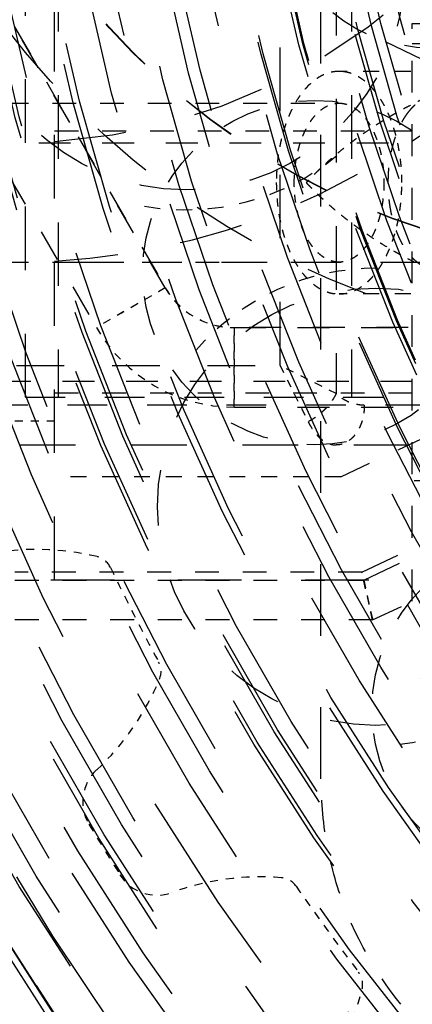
# Model space of a CAD drawing. Header units: millimetres. Extents: x 14186 to 17588, y 1400 to 3805.
# Tile 141 of 256: x 16373 to 16378, y 2702 to 2714. Entities that reach past the tile are written whole.
import ezdxf

# ---------------------------------------------------------------- set-up
doc = ezdxf.new("R2010")
doc.units = ezdxf.units.MM
doc.linetypes.add('HIDDEN', pattern=[0.2, 0.1, -0.1])
for name, color, linetype in [('1_17', 7, 'Continuous'), ('1_32', 7, 'Continuous'), ('1_35', 7, 'Continuous'), ('1_38', 7, 'Continuous'), ('1_40', 7, 'Continuous'), ('1_51', 7, 'Continuous'), ('1_6', 7, 'Continuous'), ('1_80', 7, 'Continuous'), ('1_80_153', 7, 'Continuous'), ('1_80_4', 7, 'Continuous'), ('1_80_5', 7, 'Continuous'), ('1_80_68', 7, 'Continuous'), ('DEFAULT_2', 8, 'HIDDEN'), ('SHELL_52', 7, 'Continuous')]:
    doc.layers.add(name, color=color, linetype=linetype)
doc.layers.add('dim', color=82, linetype='Continuous', lineweight=9)
doc.styles.get("Standard").update_dxf_attribs({"font": 'arial.ttf'})
doc.dimstyles.new('ISO-25', dxfattribs={"dimtxt": 2.5, "dimasz": 2.5, "dimexe": 1.25, "dimexo": 0.625, "dimtad": 1, "dimtxsty": 'Standard', "dimcen": 2.5, "dimadec": 0, "dimazin": 0, "dimtfac": 1, "dimtmove": 0, "dimatfit": 3, "dimfxl": 1, "dimarcsym": 0})

# ---------------------------------------------------------------- blocks, each defined once
blk = doc.blocks.new('*D24')
at = {"layer": 'Defpoints', "color": 0, "transparency": 16777216}
for p in [(16328.859, 2985.593), (16472.816, 2454.767)]:
    blk.add_point(p, dxfattribs=at)
at = {"layer": 'dim', "color": 0, "linetype": 'Continuous', "lineweight": -2, "transparency": 16777216}
for p, q in [((16322.578, 3008.756), (16316.296, 3031.92)), ((16328.859, 2985.593), (16472.816, 2454.767)), ((16510.019, 2317.586), (16479.098, 2431.603))]:
    blk.add_line(p, q, dxfattribs=at)
at = {"layer": 'dim', "color": 0, "transparency": 16777216}
for points in [[(16326.438, 3009.803), (16318.717, 3007.709), (16328.859, 2985.593)], [(16482.958, 2432.65), (16475.237, 2430.556), (16472.816, 2454.767)]]:
    blk.add_solid(points, dxfattribs=at)
at = {"layer": 'dim', "color": 0, "transparency": 16777216, "insert": (16518.28, 2368.594), "char_height": 30, "attachment_point": 5, "rotation": 285.1733}
blk.add_mtext('360%%D', dxfattribs=at)
blk = doc.blocks.new('*D27')
at = {"layer": 'Defpoints', "color": 0, "transparency": 16777216}
for p in [(17053.851, 3119.687), (16297.825, 2320.672)]:
    blk.add_point(p, dxfattribs=at)
at = {"layer": 'dim', "color": 0, "linetype": 'Continuous', "lineweight": -2, "transparency": 16777216}
for p, q in [((17253.469, 3330.657), (17070.346, 3137.12)), ((16297.825, 2320.672), (17053.851, 3119.687)), ((16281.33, 2303.239), (16264.835, 2285.806))]:
    blk.add_line(p, q, dxfattribs=at)
at = {"layer": 'dim', "color": 0, "transparency": 16777216}
for points in [[(17067.44, 3139.87), (17073.251, 3134.371), (17053.851, 3119.687)], [(16278.424, 2305.989), (16284.235, 2300.49), (16297.825, 2320.672)]]:
    blk.add_solid(points, dxfattribs=at)
at = {"layer": 'dim', "color": 0, "transparency": 16777216, "insert": (17191.287, 3297.171), "char_height": 30, "attachment_point": 5, "rotation": 46.5835}
blk.add_mtext('∅1100', dxfattribs=at)
blk = doc.blocks.new('*D28')
at = {"layer": 'Defpoints', "color": 0, "transparency": 16777216}
for p in [(17217.995, 2998.669), (16133.681, 2441.691)]:
    blk.add_point(p, dxfattribs=at)
at = {"layer": 'dim', "color": 0, "linetype": 'Continuous', "lineweight": -2, "transparency": 16777216}
for p, q in [((17380.14, 3081.958), (17239.343, 3009.635)), ((16133.681, 2441.691), (17217.995, 2998.669)), ((16112.333, 2430.725), (16090.984, 2419.759))]:
    blk.add_line(p, q, dxfattribs=at)
at = {"layer": 'dim', "color": 0, "transparency": 16777216}
for points in [[(17237.515, 3013.193), (17241.17, 3006.077), (17217.995, 2998.669)], [(16110.505, 2434.283), (16114.16, 2427.167), (16133.681, 2441.691)]]:
    blk.add_solid(points, dxfattribs=at)
at = {"layer": 'dim', "color": 0, "transparency": 16777216, "insert": (17310.293, 3070.985), "char_height": 30, "attachment_point": 5, "rotation": 27.1882}
blk.add_mtext('∅1219', dxfattribs=at)

msp = doc.modelspace()

# ---------------------------------------------------------------- linework, layer by layer
for centre, radius in [((16675.838, 2720.18), 609.5), ((16675.838, 2720.18), 550), ((16400.838, 2720.18), 275)]:
    msp.add_circle(centre, radius)
at = {"layer": '1_17', "color": 8, "linetype": 'HIDDEN', "ltscale": 44}
msp.add_circle((16400.838, 2720.18), 55, dxfattribs=at)
at = {"layer": '1_17', "color": 8, "linetype": 'HIDDEN', "ltscale": 43}
msp.add_circle((16400.838, 2720.18), 54.5, dxfattribs=at)
at = {"layer": '1_17', "color": 8, "linetype": 'HIDDEN', "ltscale": 38}
msp.add_circle((16400.838, 2720.18), 47, dxfattribs=at)
at = {"layer": '1_17', "color": 8, "linetype": 'HIDDEN', "ltscale": 37}
for radius in [46.9, 46.8, 46.143, 46]:
    msp.add_circle((16400.838, 2720.18), radius, dxfattribs=at)
at = {"layer": '1_17', "color": 8, "linetype": 'HIDDEN', "ltscale": 36}
msp.add_circle((16400.838, 2720.18), 45, dxfattribs=at)
at = {"layer": '1_17', "color": 8, "linetype": 'HIDDEN', "ltscale": 35}
msp.add_circle((16400.838, 2720.18), 44.4, dxfattribs=at)
at = {"layer": '1_17', "color": 8, "linetype": 'HIDDEN', "ltscale": 34}
msp.add_circle((16400.838, 2720.18), 42.9, dxfattribs=at)
at = {"layer": '1_32', "color": 8, "linetype": 'HIDDEN', "ltscale": 21}
for radius in [26, 25.7]:
    msp.add_circle((16400.838, 2720.18), radius, dxfattribs=at)
at = {"layer": '1_32', "color": 8, "linetype": 'HIDDEN', "ltscale": 20}
msp.add_circle((16400.838, 2720.18), 25, dxfattribs=at)
at = {"layer": '1_32', "color": 8, "linetype": 'HIDDEN', "ltscale": 19}
for radius in [24.35, 24]:
    msp.add_circle((16400.838, 2720.18), radius, dxfattribs=at)
at = {"layer": '1_35', "color": 8, "linetype": 'HIDDEN', "ltscale": 23}
msp.add_circle((16400.838, 2720.18), 29, dxfattribs=at)
at = {"layer": '1_35', "color": 8, "linetype": 'HIDDEN', "ltscale": 21}
msp.add_circle((16400.838, 2720.18), 26.35, dxfattribs=at)
at = {"layer": '1_38', "color": 8, "linetype": 'HIDDEN', "ltscale": 22}
msp.add_circle((16400.838, 2720.18), 27.183, dxfattribs=at)
at = {"layer": '1_38', "color": 8, "linetype": 'HIDDEN', "ltscale": 20}
for radius in [25.558, 25.531, 25.066, 25.016]:
    msp.add_circle((16400.838, 2720.18), radius, dxfattribs=at)
at = {"layer": '1_40', "color": 8, "linetype": 'HIDDEN', "ltscale": 22}
msp.add_circle((16400.838, 2720.18), 27, dxfattribs=at)
at = {"layer": '1_51', "color": 8, "linetype": 'HIDDEN', "ltscale": 33}
for radius in [41.9, 41.4]:
    msp.add_circle((16400.838, 2720.18), radius, dxfattribs=at)
at = {"layer": '1_51', "color": 8, "linetype": 'HIDDEN', "ltscale": 31}
msp.add_circle((16400.838, 2720.18), 38.657, dxfattribs=at)
at = {"layer": '1_51', "color": 8, "linetype": 'HIDDEN', "ltscale": 27}
for radius in [34, 33.5]:
    msp.add_circle((16400.838, 2720.18), radius, dxfattribs=at)
at = {"layer": '1_51', "color": 8, "linetype": 'HIDDEN', "ltscale": 26}
msp.add_circle((16400.838, 2720.18), 32.5, dxfattribs=at)
at = {"layer": '1_51', "color": 8, "linetype": 'HIDDEN', "ltscale": 29}
msp.add_arc((16400.838, 2720.18), 38, 356.25, 341.25, dxfattribs=at)
at = {"layer": '1_51', "color": 8, "linetype": 'HIDDEN', "ltscale": 25}
msp.add_arc((16400.838, 2720.18), 33, 356.25, 341.25, dxfattribs=at)
at = {"layer": '1_6', "color": 8, "linetype": 'HIDDEN', "ltscale": 19}
msp.add_circle((16400.838, 2720.18), 24, dxfattribs=at)
at = {"layer": '1_80', "color": 8, "linetype": 'HIDDEN', "ltscale": 19}
msp.add_circle((16400.838, 2720.18), 24.35, dxfattribs=at)
at = {"layer": '1_80_153', "color": 8, "linetype": 'HIDDEN', "ltscale": 34}
for radius in [42.5, 42]:
    msp.add_circle((16400.838, 2720.18), radius, dxfattribs=at)
at = {"layer": '1_80_153', "color": 8, "linetype": 'HIDDEN', "ltscale": 28}
msp.add_circle((16400.838, 2720.18), 35.3, dxfattribs=at)
at = {"layer": '1_80_153', "color": 8, "linetype": 'HIDDEN', "ltscale": 27}
for radius in [34, 33.5]:
    msp.add_circle((16400.838, 2720.18), radius, dxfattribs=at)
at = {"layer": '1_80_153', "color": 8, "linetype": 'HIDDEN', "ltscale": 26}
msp.add_circle((16400.838, 2720.18), 33, dxfattribs=at)
at = {"layer": '1_80_153', "color": 8, "linetype": 'HIDDEN', "ltscale": 25}
for radius in [31.33, 30.83]:
    msp.add_circle((16400.838, 2720.18), radius, dxfattribs=at)
at = {"layer": '1_80_4', "color": 8, "linetype": 'HIDDEN', "ltscale": 5}
msp.add_circle((16378.245, 2715.87), 2, dxfattribs=at)
at = {"layer": '1_80_5', "color": 8, "linetype": 'HIDDEN', "ltscale": 19}
msp.add_circle((16400.838, 2720.18), 24.35, dxfattribs=at)
at = {"layer": '1_80_68', "color": 8, "linetype": 'HIDDEN', "ltscale": 5}
msp.add_circle((16379.646, 2705.552), 2.166, dxfattribs=at)
at = {"layer": 'DEFAULT_2', "color": 8, "linetype": 'HIDDEN', "ltscale": 9}
msp.add_line((16376.838, 2704.68), (16376.838, 2735.68), dxfattribs=at)
at = {"layer": 'DEFAULT_2', "color": 8, "linetype": 'HIDDEN', "ltscale": 8}
for p, q in [((16373.488, 2707.18), (16373.488, 2733.18)), ((16373.12, 2709.48), (16373.12, 2730.88)), ((16373.533, 2730.88), (16373.533, 2709.48)), ((16377.223, 2730.88), (16377.223, 2709.48)), ((16391.839, 2707.181), (16369.839, 2707.181))]:
    msp.add_line(p, q, dxfattribs=at)
at = {"layer": 'DEFAULT_2', "color": 8, "linetype": 'HIDDEN', "ltscale": 4}
for p, q in [((16374.879, 2710.857), (16369.783, 2719.682)), ((16369.785, 2719.684), (16374.88, 2710.858)), ((16368.918, 2719.182), (16374.013, 2710.357)), ((16377.988, 2706.914), (16377.988, 2714.18)), ((16377.988, 2714.18), (16385.488, 2714.18)), ((16370.088, 2712.68), (16377.988, 2712.68)), ((16377.087, 2708.48), (16383.688, 2711.574)), ((16375.745, 2710.357), (16385.935, 2710.357)), ((16385.937, 2710.358), (16375.746, 2710.358)), ((16377.488, 2706.68), (16385.2, 2710.295)), ((16377.988, 2709.68), (16370.088, 2709.68)), ((16375.745, 2709.357), (16385.936, 2709.357))]:
    msp.add_line(p, q, dxfattribs=at)
at = {"layer": 'DEFAULT_2', "color": 8, "linetype": 'HIDDEN', "ltscale": 2}
for p, q in [((16377.988, 2713.93), (16380.613, 2713.93)), ((16380.37, 2713.58), (16377.067, 2713.58)), ((16380.37, 2710.78), (16377.067, 2710.78)), ((16377.087, 2708.48), (16373.488, 2708.48)), ((16380.613, 2708.43), (16377.988, 2708.43))]:
    msp.add_line(p, q, dxfattribs=at)
at = {"layer": 'DEFAULT_2', "color": 8, "linetype": 'HIDDEN', "ltscale": 3}
for p, q in [((16373.488, 2712.83), (16377.988, 2712.83)), ((16377.988, 2709.53), (16373.488, 2709.53)), ((16377.354, 2707.28), (16372.988, 2707.28)), ((16372.988, 2707.18), (16377.376, 2707.18)), ((16377.488, 2706.68), (16372.988, 2706.68))]:
    msp.add_line(p, q, dxfattribs=at)
at = {"layer": 'DEFAULT_2', "color": 8, "linetype": 'HIDDEN', "ltscale": 5}
for p, q in [((16371.588, 2711.18), (16385.488, 2711.18)), ((16377.354, 2707.28), (16385.488, 2711.093)), ((16377.376, 2707.18), (16385.488, 2710.982)), ((16373.12, 2709.48), (16382.82, 2709.48))]:
    msp.add_line(p, q, dxfattribs=at)
at = {"layer": 'DEFAULT_2', "color": 8, "linetype": 'HIDDEN', "ltscale": 0.7}
for p, q in [((16374.879, 2710.857), (16374.013, 2710.357)), ((16374.88, 2710.858), (16374.014, 2710.358)), ((16375.745, 2709.357), (16375.745, 2710.357)), ((16375.746, 2710.358), (16375.746, 2709.358))]:
    msp.add_line(p, q, dxfattribs=at)
at = {"layer": 'DEFAULT_2', "color": 8, "linetype": 'HIDDEN', "ltscale": 0.001}
for p, q in [((16374.014, 2710.358), (16374.013, 2710.357)), ((16375.745, 2709.357), (16375.746, 2709.358))]:
    msp.add_line(p, q, dxfattribs=at)
at = {"layer": 'DEFAULT_2', "color": 8, "linetype": 'HIDDEN'}
msp.add_line((16373.488, 2709.18), (16371.588, 2709.18), dxfattribs=at)
at = {"layer": 'DEFAULT_2', "color": 8, "linetype": 'HIDDEN', "ltscale": 0.4}
for p, q in [((16377.488, 2706.68), (16377.354, 2707.28)), ((16377.376, 2707.18), (16377.488, 2706.68))]:
    msp.add_line(p, q, dxfattribs=at)
at = {"layer": 'DEFAULT_2', "color": 8, "linetype": 'HIDDEN', "ltscale": 45}
msp.add_circle((16400.838, 2720.18), 56, dxfattribs=at)
at = {"layer": 'DEFAULT_2', "color": 8, "linetype": 'HIDDEN', "ltscale": 44}
for radius in [55.5, 55]:
    msp.add_circle((16400.838, 2720.18), radius, dxfattribs=at)
at = {"layer": 'DEFAULT_2', "color": 8, "linetype": 'HIDDEN', "ltscale": 43}
msp.add_circle((16400.838, 2720.18), 54.5, dxfattribs=at)
at = {"layer": 'DEFAULT_2', "color": 8, "linetype": 'HIDDEN', "ltscale": 38}
for radius in [48, 47.707, 47.5, 47]:
    msp.add_circle((16400.838, 2720.18), radius, dxfattribs=at)
at = {"layer": 'DEFAULT_2', "color": 8, "linetype": 'HIDDEN', "ltscale": 37}
for radius in [46.9, 45.793]:
    msp.add_circle((16400.838, 2720.18), radius, dxfattribs=at)
at = {"layer": 'DEFAULT_2', "color": 8, "linetype": 'HIDDEN', "ltscale": 36}
for radius in [45.5, 45, 44.5]:
    msp.add_circle((16400.838, 2720.18), radius, dxfattribs=at)
at = {"layer": 'DEFAULT_2', "color": 8, "linetype": 'HIDDEN', "ltscale": 35}
for radius in [44, 43.8]:
    msp.add_circle((16400.838, 2720.18), radius, dxfattribs=at)
at = {"layer": 'DEFAULT_2', "color": 8, "linetype": 'HIDDEN', "ltscale": 34}
msp.add_circle((16400.838, 2720.18), 42.5, dxfattribs=at)
at = {"layer": 'DEFAULT_2', "color": 8, "linetype": 'HIDDEN', "ltscale": 33}
msp.add_circle((16400.838, 2720.18), 41.9, dxfattribs=at)
at = {"layer": 'DEFAULT_2', "color": 8, "linetype": 'HIDDEN', "ltscale": 29}
for radius in [36.931, 36.436, 35.75]:
    msp.add_circle((16400.838, 2720.18), radius, dxfattribs=at)
at = {"layer": 'DEFAULT_2', "color": 8, "linetype": 'HIDDEN', "ltscale": 28}
for radius in [35.3, 35.252, 35.25, 35.221, 35]:
    msp.add_circle((16400.838, 2720.18), radius, dxfattribs=at)
at = {"layer": 'DEFAULT_2', "color": 8, "linetype": 'HIDDEN', "ltscale": 27}
for radius in [34, 33.5]:
    msp.add_circle((16400.838, 2720.18), radius, dxfattribs=at)
at = {"layer": 'DEFAULT_2', "color": 8, "linetype": 'HIDDEN', "ltscale": 26}
for radius in [33.086, 33, 32.995, 32.5, 32.25, 32]:
    msp.add_circle((16400.838, 2720.18), radius, dxfattribs=at)
at = {"layer": 'DEFAULT_2', "color": 8, "linetype": 'HIDDEN', "ltscale": 25}
for radius in [31.85, 31.639, 31.25, 30.995]:
    msp.add_circle((16400.838, 2720.18), radius, dxfattribs=at)
at = {"layer": 'DEFAULT_2', "color": 8, "linetype": 'HIDDEN', "ltscale": 24}
for radius in [30.5, 30, 29.7, 29.5]:
    msp.add_circle((16400.838, 2720.18), radius, dxfattribs=at)
at = {"layer": 'DEFAULT_2', "color": 8, "linetype": 'HIDDEN', "ltscale": 23}
for radius in [29.05, 29, 28.75, 28.7, 28.5]:
    msp.add_circle((16400.838, 2720.18), radius, dxfattribs=at)
at = {"layer": 'DEFAULT_2', "color": 8, "linetype": 'HIDDEN', "ltscale": 22}
for radius in [28, 27.916, 27.5, 27.183, 27]:
    msp.add_circle((16400.838, 2720.18), radius, dxfattribs=at)
at = {"layer": 'DEFAULT_2', "color": 8, "linetype": 'HIDDEN', "ltscale": 21}
for radius in [26.833, 26.5, 26]:
    msp.add_circle((16400.838, 2720.18), radius, dxfattribs=at)
at = {"layer": 'DEFAULT_2', "color": 8, "linetype": 'HIDDEN', "ltscale": 20}
for radius in [25.558, 25.531, 25.066, 25.016, 25, 24.667, 24.5]:
    msp.add_circle((16400.838, 2720.18), radius, dxfattribs=at)
at = {"layer": 'DEFAULT_2', "color": 8, "linetype": 'HIDDEN', "ltscale": 19}
for radius in [24.3, 24.124, 24, 23.75, 23.584, 23.45]:
    msp.add_circle((16400.838, 2720.18), radius, dxfattribs=at)
at = {"layer": 'DEFAULT_2', "color": 8, "linetype": 'HIDDEN', "ltscale": 8}
msp.add_circle((16380.838, 2720.18), 10, dxfattribs=at)
at = {"layer": 'DEFAULT_2', "color": 8, "linetype": 'HIDDEN', "ltscale": 7}
for centre, radius in [((16380.837, 2720.179), 9), ((16380.839, 2720.182), 9), ((16375.137, 2714.839), 2.75), ((16377.531, 2708.103), 2.75)]:
    msp.add_circle(centre, radius, dxfattribs=at)
at = {"layer": 'DEFAULT_2', "color": 8, "linetype": 'HIDDEN', "ltscale": 13}
msp.add_circle((16380.836, 2720.178), 7, dxfattribs=at)
at = {"layer": 'DEFAULT_2', "color": 8, "linetype": 'HIDDEN', "ltscale": 5}
msp.add_circle((16376.761, 2711.049), 2.166, dxfattribs=at)
at = {"layer": 'DEFAULT_2', "color": 8, "linetype": 'HIDDEN', "ltscale": 31}
msp.add_arc((16400.838, 2720.18), 56.5, 236.727, 123.273, dxfattribs=at)
at = {"layer": 'DEFAULT_2', "color": 8, "linetype": 'HIDDEN', "ltscale": 27}
for radius in [50.5, 50]:
    msp.add_arc((16400.838, 2720.18), radius, 238.9973, 121.0027, dxfattribs=at)
at = {"layer": 'DEFAULT_2', "color": 8, "linetype": 'HIDDEN', "ltscale": 29}
for radius in [49, 48.5]:
    msp.add_arc((16400.838, 2720.18), radius, 225.4807, 134.5193, dxfattribs=at)
at = {"layer": 'DEFAULT_2', "color": 8, "linetype": 'HIDDEN', "ltscale": 12}
msp.add_arc((16400.838, 2720.18), 36.25, 105.0899, 254.9101, dxfattribs=at)
at = {"layer": 'DEFAULT_2', "color": 8, "linetype": 'HIDDEN', "ltscale": 24}
msp.add_arc((16400.838, 2720.18), 32.475, 194.0749, 165.9251, dxfattribs=at)
at = {"layer": 'DEFAULT_2', "color": 8, "linetype": 'HIDDEN', "ltscale": 8}
msp.add_arc((16372.988, 2720.18), 9, 273.1847, 86.8153, dxfattribs=at)
at = {"layer": 'DEFAULT_2', "color": 8, "linetype": 'HIDDEN', "ltscale": 9}
msp.add_arc((16372.988, 2720.18), 7.5, 273.8226, 86.1774, dxfattribs=at)
at = {"layer": 'DEFAULT_2', "color": 8, "linetype": 'HIDDEN', "ltscale": 2}
for centre, start, end in [((16375.137, 2714.839), 260.0578, 309.3775), ((16377.531, 2708.103), 89.753, 139.0727), ((16377.531, 2708.103), 275.7099, 325.0296)]:
    msp.add_arc(centre, 3, start, end, dxfattribs=at)
at = {"layer": 'DEFAULT_2', "color": 8, "linetype": 'HIDDEN', "ltscale": 0.7}
for centre in [(16375.745, 2711.357), (16375.746, 2711.358)]:
    msp.add_arc(centre, 1, 210, 270, dxfattribs=at)
at = {"layer": 'DEFAULT_2', "color": 8, "linetype": 'HIDDEN'}
for centre, radius, start, end in [((16375.745, 2711.357), 2, 210, 270), ((16373.257, 2704.291), 3.275, 76.482, 100.9803), ((16371.781, 2707.186), 3.275, 313.0598, 337.5347), ((16376.082, 2700.172), 3.275, 85.482, 109.9803), ((16374.171, 2702.8), 3.275, 322.0598, 346.578)]:
    msp.add_arc(centre, radius, start, end, dxfattribs=at)
at = {"layer": 'DEFAULT_2', "color": 8, "linetype": 'HIDDEN', "ltscale": 0.2}
for centre, start, end in [((16373.964, 2707.232), 25.519, 76.482), ((16374.577, 2706.031), 337.481, 28.438), ((16376.321, 2703.187), 34.519, 85.482), ((16377.113, 2702.097), 346.7352, 37.3146)]:
    msp.add_arc(centre, 0.25, start, end, dxfattribs=at)
at = {"layer": 'DEFAULT_2', "color": 8, "linetype": 'HIDDEN', "ltscale": 0.9}
for start, end in [(205.7273, 208.3146), (214.7273, 217.3057)]:
    msp.add_arc((16400.838, 2720.18), 29.58, start, end, dxfattribs=at)
at = {"layer": 'DEFAULT_2', "color": 8, "linetype": 'HIDDEN', "ltscale": 0.5}
for centre, radius, start, end in [((16374.392, 2704.391), 0.55, 133.0598, 210.8384), ((16400.838, 2720.18), 31.35, 210.8384, 212.2017), ((16374.775, 2703.767), 0.55, 212.2017, 289.9803)]:
    msp.add_arc(centre, radius, start, end, dxfattribs=at)
at = {"layer": 'DEFAULT_2', "color": 8, "linetype": 'HIDDEN', "ltscale": 8}
msp.add_open_spline([(16396.838, 2739.18), (16395.596, 2739.178), (16393.106, 2738.936), (16389.52, 2737.846), (16386.213, 2736.08), (16383.317, 2733.701), (16380.938, 2730.804), (16379.171, 2727.498), (16378.083, 2723.91), (16377.715, 2720.18), (16378.083, 2716.449), (16379.171, 2712.862), (16380.938, 2709.556), (16383.317, 2706.659), (16386.213, 2704.28), (16388.971, 2702.807), (16391.313, 2701.969), (16393.726, 2701.363), (16395.596, 2701.183), (16396.838, 2701.18)], degree=3, knots=[0, 0, 0, 0, 0.062498, 0.124993, 0.187488, 0.249983, 0.312478, 0.374973, 0.437467, 0.499962, 0.562457, 0.62495, 0.687445, 0.74994, 0.812435, 0.87493, 0.906214, 0.937502, 1, 1, 1, 1], dxfattribs=at)
at = {"layer": 'DEFAULT_2', "color": 8, "linetype": 'HIDDEN'}
for points, knots in [([(16377.067, 2713.58), (16377.06, 2713.58), (16377.047, 2713.58), (16377.028, 2713.578), (16377.009, 2713.576), (16376.989, 2713.573), (16376.97, 2713.569), (16376.951, 2713.565), (16376.932, 2713.559), (16376.913, 2713.553), (16376.894, 2713.546), (16376.868, 2713.535), (16376.843, 2713.523), (16376.819, 2713.509), (16376.794, 2713.494), (16376.764, 2713.473), (16376.729, 2713.446), (16376.7, 2713.42), (16376.677, 2713.398), (16376.661, 2713.381), (16376.644, 2713.363), (16376.622, 2713.337), (16376.596, 2713.304), (16376.565, 2713.262), (16376.541, 2713.225), (16376.522, 2713.194), (16376.504, 2713.162), (16376.481, 2713.12), (16376.456, 2713.068), (16376.432, 2713.014), (16376.41, 2712.957), (16376.389, 2712.899), (16376.37, 2712.84), (16376.356, 2712.789), (16376.345, 2712.747), (16376.335, 2712.705), (16376.323, 2712.651), (16376.311, 2712.586), (16376.302, 2712.531), (16376.296, 2712.487), (16376.291, 2712.442), (16376.286, 2712.385), (16376.281, 2712.317), (16376.278, 2712.248), (16376.277, 2712.203), (16376.277, 2712.18)], [0, 0, 0, 0, 0.011054, 0.022122, 0.033218, 0.044356, 0.055551, 0.066816, 0.078163, 0.089606, 0.101155, 0.112822, 0.13655, 0.148634, 0.160877, 0.185862, 0.211564, 0.238027, 0.251557, 0.265289, 0.279227, 0.293372, 0.322285, 0.352036, 0.382621, 0.398226, 0.414036, 0.446256, 0.47926, 0.51302, 0.547504, 0.582671, 0.618475, 0.654868, 0.67327, 0.691802, 0.729222, 0.767079, 0.805319, 0.824565, 0.843887, 0.882718, 0.921735, 0.960856, 1, 1, 1, 1]), ([(16377.856, 2712.18), (16377.856, 2712.203), (16377.855, 2712.248), (16377.853, 2712.317), (16377.848, 2712.385), (16377.842, 2712.442), (16377.837, 2712.487), (16377.831, 2712.531), (16377.822, 2712.586), (16377.81, 2712.651), (16377.799, 2712.705), (16377.789, 2712.747), (16377.778, 2712.789), (16377.763, 2712.84), (16377.744, 2712.899), (16377.724, 2712.957), (16377.701, 2713.014), (16377.677, 2713.068), (16377.652, 2713.12), (16377.625, 2713.17), (16377.597, 2713.217), (16377.568, 2713.262), (16377.538, 2713.304), (16377.511, 2713.337), (16377.489, 2713.363), (16377.473, 2713.381), (16377.456, 2713.398), (16377.434, 2713.42), (16377.405, 2713.446), (16377.369, 2713.473), (16377.339, 2713.494), (16377.314, 2713.509), (16377.296, 2713.52), (16377.277, 2713.529), (16377.259, 2713.538), (16377.24, 2713.546), (16377.221, 2713.553), (16377.202, 2713.559), (16377.183, 2713.565), (16377.163, 2713.569), (16377.144, 2713.573), (16377.125, 2713.576), (16377.105, 2713.578), (16377.086, 2713.58), (16377.073, 2713.58), (16377.067, 2713.58)], [0, 0, 0, 0, 0.039144, 0.078265, 0.117281, 0.156112, 0.175433, 0.194679, 0.232917, 0.270773, 0.308193, 0.326724, 0.345126, 0.381519, 0.417323, 0.452489, 0.486972, 0.520732, 0.553736, 0.585956, 0.617369, 0.647955, 0.677705, 0.706619, 0.720764, 0.734702, 0.748435, 0.761965, 0.788428, 0.814131, 0.839117, 0.85136, 0.863444, 0.87538, 0.887177, 0.898844, 0.910394, 0.921836, 0.933184, 0.944448, 0.955643, 0.966782, 0.977878, 0.988946, 1, 1, 1, 1]), ([(16378.146, 2713.243), (16378.109, 2713.226), (16378.035, 2713.19), (16377.945, 2713.143), (16377.873, 2713.105), (16377.82, 2713.076), (16377.767, 2713.046), (16377.697, 2713.006), (16377.629, 2712.964), (16377.561, 2712.922), (16377.494, 2712.879), (16377.429, 2712.836), (16377.364, 2712.791), (16377.317, 2712.757), (16377.27, 2712.723), (16377.223, 2712.689), (16377.178, 2712.654), (16377.133, 2712.619), (16377.089, 2712.583), (16377.045, 2712.547), (16377.002, 2712.511), (16376.96, 2712.475), (16376.919, 2712.439), (16376.879, 2712.402), (16376.846, 2712.371), (16376.82, 2712.347), (16376.794, 2712.322), (16376.762, 2712.291), (16376.725, 2712.254), (16376.689, 2712.217), (16376.665, 2712.192), (16376.654, 2712.18)], [0, 0, 0, 0, 0.066785, 0.133224, 0.166302, 0.199279, 0.23215, 0.26491, 0.330075, 0.362471, 0.394735, 0.458845, 0.490678, 0.522353, 0.553862, 0.585199, 0.616355, 0.64732, 0.678085, 0.70864, 0.738976, 0.76908, 0.798942, 0.828548, 0.857885, 0.872449, 0.88694, 0.915698, 0.94414, 0.972247, 1, 1, 1, 1]), ([(16376.277, 2712.18), (16376.277, 2712.157), (16376.278, 2712.111), (16376.281, 2712.043), (16376.286, 2711.975), (16376.291, 2711.918), (16376.296, 2711.873), (16376.302, 2711.829), (16376.311, 2711.774), (16376.323, 2711.708), (16376.335, 2711.655), (16376.345, 2711.613), (16376.356, 2711.571), (16376.37, 2711.52), (16376.389, 2711.46), (16376.41, 2711.402), (16376.432, 2711.346), (16376.456, 2711.292), (16376.481, 2711.24), (16376.508, 2711.19), (16376.536, 2711.143), (16376.565, 2711.098), (16376.596, 2711.056), (16376.622, 2711.022), (16376.644, 2710.997), (16376.661, 2710.979), (16376.677, 2710.962), (16376.7, 2710.94), (16376.729, 2710.914), (16376.764, 2710.886), (16376.794, 2710.866), (16376.819, 2710.85), (16376.837, 2710.84), (16376.856, 2710.831), (16376.875, 2710.822), (16376.894, 2710.814), (16376.913, 2710.807), (16376.932, 2710.8), (16376.951, 2710.795), (16376.97, 2710.79), (16376.989, 2710.786), (16377.009, 2710.784), (16377.028, 2710.781), (16377.047, 2710.78), (16377.06, 2710.78), (16377.067, 2710.78)], [0, 0, 0, 0, 0.039144, 0.078265, 0.117281, 0.156112, 0.175433, 0.194679, 0.232917, 0.270773, 0.308193, 0.326724, 0.345126, 0.381519, 0.417323, 0.452489, 0.486972, 0.520732, 0.553736, 0.585956, 0.617369, 0.647955, 0.677705, 0.706619, 0.720764, 0.734702, 0.748435, 0.761965, 0.788428, 0.814131, 0.839117, 0.85136, 0.863444, 0.87538, 0.887177, 0.898844, 0.910394, 0.921836, 0.933184, 0.944448, 0.955643, 0.966782, 0.977878, 0.988946, 1, 1, 1, 1]), ([(16376.654, 2712.18), (16376.665, 2712.167), (16376.689, 2712.143), (16376.725, 2712.106), (16376.762, 2712.068), (16376.794, 2712.038), (16376.82, 2712.013), (16376.846, 2711.989), (16376.879, 2711.958), (16376.919, 2711.921), (16376.96, 2711.885), (16377.002, 2711.848), (16377.045, 2711.812), (16377.089, 2711.777), (16377.133, 2711.741), (16377.178, 2711.706), (16377.223, 2711.671), (16377.27, 2711.637), (16377.317, 2711.603), (16377.364, 2711.569), (16377.429, 2711.524), (16377.494, 2711.481), (16377.561, 2711.438), (16377.629, 2711.396), (16377.697, 2711.354), (16377.767, 2711.314), (16377.82, 2711.284), (16377.873, 2711.255), (16377.945, 2711.217), (16378.035, 2711.17), (16378.109, 2711.134), (16378.146, 2711.117)], [0, 0, 0, 0, 0.027753, 0.05586, 0.084302, 0.11306, 0.127551, 0.142115, 0.171452, 0.201058, 0.23092, 0.261024, 0.291359, 0.321914, 0.352679, 0.383645, 0.4148, 0.446137, 0.477646, 0.509321, 0.541154, 0.605264, 0.637529, 0.669925, 0.73509, 0.76785, 0.80072, 0.833697, 0.866774, 0.933213, 1, 1, 1, 1]), ([(16377.067, 2710.78), (16377.073, 2710.78), (16377.086, 2710.78), (16377.105, 2710.781), (16377.125, 2710.784), (16377.144, 2710.786), (16377.163, 2710.79), (16377.183, 2710.795), (16377.202, 2710.8), (16377.221, 2710.807), (16377.24, 2710.814), (16377.265, 2710.824), (16377.29, 2710.837), (16377.314, 2710.85), (16377.339, 2710.866), (16377.369, 2710.886), (16377.405, 2710.914), (16377.434, 2710.94), (16377.456, 2710.962), (16377.473, 2710.979), (16377.489, 2710.997), (16377.511, 2711.022), (16377.538, 2711.056), (16377.568, 2711.098), (16377.592, 2711.135), (16377.611, 2711.166), (16377.63, 2711.198), (16377.652, 2711.24), (16377.677, 2711.292), (16377.701, 2711.346), (16377.724, 2711.402), (16377.744, 2711.46), (16377.763, 2711.52), (16377.778, 2711.571), (16377.789, 2711.613), (16377.799, 2711.655), (16377.81, 2711.708), (16377.822, 2711.774), (16377.831, 2711.829), (16377.837, 2711.873), (16377.842, 2711.918), (16377.848, 2711.975), (16377.853, 2712.043), (16377.855, 2712.111), (16377.856, 2712.157), (16377.856, 2712.18)], [0, 0, 0, 0, 0.011054, 0.022122, 0.033218, 0.044356, 0.055551, 0.066816, 0.078163, 0.089606, 0.101155, 0.112822, 0.13655, 0.148634, 0.160877, 0.185862, 0.211564, 0.238027, 0.251557, 0.265289, 0.279227, 0.293372, 0.322285, 0.352036, 0.382621, 0.398226, 0.414036, 0.446256, 0.47926, 0.51302, 0.547504, 0.582671, 0.618475, 0.654868, 0.67327, 0.691802, 0.729222, 0.767079, 0.805319, 0.824565, 0.843887, 0.882718, 0.921735, 0.960856, 1, 1, 1, 1])]:
    msp.add_open_spline(points, degree=3, knots=knots, dxfattribs=at)
at = {"layer": 'DEFAULT_2', "color": 8, "linetype": 'HIDDEN', "ltscale": 0.2}
msp.add_open_spline([(16377.956, 2713.088), (16377.963, 2713.097), (16377.977, 2713.114), (16377.996, 2713.134), (16378.012, 2713.149), (16378.027, 2713.163), (16378.043, 2713.177), (16378.059, 2713.19), (16378.075, 2713.202), (16378.096, 2713.215), (16378.117, 2713.228), (16378.134, 2713.237), (16378.142, 2713.241), (16378.146, 2713.243)], degree=3, knots=[0, 0, 0, 0, 0.136142, 0.268942, 0.334101, 0.398437, 0.524662, 0.586587, 0.647744, 0.767838, 0.885171, 0.942884, 1, 1, 1, 1], dxfattribs=at)
at = {"layer": 'DEFAULT_2', "color": 8, "linetype": 'HIDDEN', "ltscale": 2}
msp.add_open_spline([(16378.146, 2711.117), (16378.139, 2711.12), (16378.125, 2711.127), (16378.104, 2711.14), (16378.083, 2711.153), (16378.062, 2711.168), (16378.042, 2711.184), (16378.022, 2711.201), (16378.003, 2711.22), (16377.984, 2711.239), (16377.965, 2711.26), (16377.947, 2711.282), (16377.929, 2711.306), (16377.912, 2711.33), (16377.895, 2711.355), (16377.878, 2711.382), (16377.863, 2711.409), (16377.847, 2711.438), (16377.833, 2711.467), (16377.819, 2711.498), (16377.805, 2711.529), (16377.793, 2711.561), (16377.78, 2711.594), (16377.769, 2711.627), (16377.758, 2711.662), (16377.748, 2711.697), (16377.739, 2711.732), (16377.73, 2711.768), (16377.722, 2711.805), (16377.715, 2711.842), (16377.709, 2711.879), (16377.703, 2711.917), (16377.698, 2711.956), (16377.694, 2711.994), (16377.691, 2712.033), (16377.688, 2712.072), (16377.686, 2712.111), (16377.685, 2712.15), (16377.685, 2712.189), (16377.686, 2712.229), (16377.687, 2712.268), (16377.689, 2712.307), (16377.692, 2712.346), (16377.696, 2712.384), (16377.7, 2712.423), (16377.706, 2712.461), (16377.712, 2712.499), (16377.719, 2712.536), (16377.726, 2712.573), (16377.734, 2712.609), (16377.743, 2712.645), (16377.753, 2712.68), (16377.763, 2712.715), (16377.775, 2712.749), (16377.786, 2712.782), (16377.799, 2712.814), (16377.812, 2712.846), (16377.825, 2712.877), (16377.84, 2712.907), (16377.855, 2712.936), (16377.87, 2712.964), (16377.886, 2712.991), (16377.903, 2713.017), (16377.92, 2713.042), (16377.937, 2713.066), (16377.95, 2713.081), (16377.956, 2713.088)], degree=3, knots=[0, 0, 0, 0, 0.010946, 0.02209, 0.03345, 0.04504, 0.056873, 0.068959, 0.081307, 0.093924, 0.106816, 0.119986, 0.133435, 0.147165, 0.161174, 0.17546, 0.19002, 0.204849, 0.219939, 0.235285, 0.250879, 0.266712, 0.282775, 0.299059, 0.315552, 0.332244, 0.349122, 0.366172, 0.383382, 0.400739, 0.418227, 0.435833, 0.453542, 0.47134, 0.489212, 0.507143, 0.525116, 0.543117, 0.56113, 0.57914, 0.59713, 0.615085, 0.63299, 0.650829, 0.668588, 0.68625, 0.703803, 0.72123, 0.738518, 0.755654, 0.772624, 0.789415, 0.806014, 0.82241, 0.838591, 0.854547, 0.870267, 0.885742, 0.900966, 0.915932, 0.930633, 0.945066, 0.959224, 0.973102, 0.986696, 1, 1, 1, 1], dxfattribs=at)
at = {"layer": 'DEFAULT_2', "color": 8, "linetype": 'HIDDEN', "ltscale": 4}
msp.add_open_spline([(16381.338, 2700.18), (16381.044, 2700.183), (16380.454, 2700.239), (16379.324, 2700.579), (16378.073, 2701.415), (16377.237, 2702.667), (16376.897, 2703.796), (16376.841, 2704.386), (16376.838, 2704.68)], degree=3, knots=[0, 0, 0, 0, 0.125289, 0.250593, 0.500002, 0.749408, 0.874712, 1, 1, 1, 1], dxfattribs=at)
at = {"layer": 'SHELL_52', "color": 8, "linetype": 'HIDDEN', "ltscale": 8}
for p, q in [((16377.031, 2730.833), (16377.031, 2709.526)), ((16376.324, 2709.88), (16376.324, 2730.48))]:
    msp.add_line(p, q, dxfattribs=at)
at = {"layer": 'SHELL_52', "color": 8, "linetype": 'HIDDEN', "ltscale": 3}
for p, q in [((16370.46, 2713.18), (16377.067, 2713.18)), ((16370.46, 2711.18), (16377.067, 2711.18))]:
    msp.add_line(p, q, dxfattribs=at)
at = {"layer": 'SHELL_52', "color": 8, "linetype": 'HIDDEN', "ltscale": 6}
msp.add_line((16359.81, 2709.88), (16376.324, 2709.88), dxfattribs=at)
at = {"layer": 'SHELL_52', "color": 8, "linetype": 'HIDDEN', "ltscale": 0.6}
for p, q in [((16376.324, 2709.88), (16376.677, 2709.173)), ((16377.031, 2709.526), (16376.324, 2709.88))]:
    msp.add_line(p, q, dxfattribs=at)
at = {"layer": 'SHELL_52', "color": 8, "linetype": 'HIDDEN', "ltscale": 5}
msp.add_line((16382.151, 2709.38), (16372.838, 2709.38), dxfattribs=at)
at = {"layer": 'SHELL_52', "color": 8, "linetype": 'HIDDEN', "ltscale": 7}
msp.add_line((16363.252, 2708.88), (16381.651, 2708.88), dxfattribs=at)
at = {"layer": 'SHELL_52', "color": 8, "linetype": 'HIDDEN', "ltscale": 0.9}
for points, knots in [([(16376.503, 2712.18), (16376.503, 2712.212), (16376.504, 2712.261), (16376.509, 2712.326), (16376.513, 2712.375), (16376.52, 2712.423), (16376.527, 2712.47), (16376.536, 2712.517), (16376.546, 2712.563), (16376.557, 2712.607), (16376.569, 2712.651), (16376.583, 2712.694), (16376.598, 2712.735), (16376.613, 2712.775), (16376.631, 2712.814), (16376.649, 2712.851), (16376.668, 2712.887), (16376.688, 2712.921), (16376.709, 2712.953), (16376.73, 2712.983), (16376.753, 2713.011), (16376.776, 2713.038), (16376.8, 2713.062), (16376.825, 2713.084), (16376.851, 2713.104), (16376.876, 2713.122), (16376.903, 2713.137), (16376.929, 2713.15), (16376.956, 2713.161), (16376.984, 2713.169), (16377.011, 2713.175), (16377.039, 2713.179), (16377.058, 2713.18), (16377.067, 2713.18)], [0, 0, 0, 0, 0.078147, 0.117153, 0.156002, 0.194616, 0.232913, 0.270816, 0.308264, 0.345208, 0.3816, 0.417395, 0.452548, 0.487018, 0.520767, 0.553766, 0.585985, 0.617401, 0.647993, 0.677748, 0.706658, 0.734733, 0.76199, 0.788454, 0.814158, 0.839145, 0.863467, 0.887193, 0.910405, 0.933192, 0.955649, 0.977882, 1, 1, 1, 1]), ([(16377.067, 2713.18), (16377.076, 2713.18), (16377.095, 2713.179), (16377.122, 2713.175), (16377.15, 2713.169), (16377.177, 2713.161), (16377.204, 2713.15), (16377.231, 2713.137), (16377.257, 2713.122), (16377.283, 2713.104), (16377.308, 2713.084), (16377.333, 2713.062), (16377.357, 2713.038), (16377.38, 2713.011), (16377.403, 2712.983), (16377.425, 2712.953), (16377.446, 2712.921), (16377.466, 2712.887), (16377.485, 2712.851), (16377.503, 2712.814), (16377.52, 2712.775), (16377.536, 2712.735), (16377.551, 2712.694), (16377.564, 2712.651), (16377.577, 2712.607), (16377.588, 2712.562), (16377.598, 2712.517), (16377.607, 2712.47), (16377.614, 2712.423), (16377.62, 2712.375), (16377.625, 2712.326), (16377.629, 2712.261), (16377.631, 2712.212), (16377.631, 2712.18)], [0, 0, 0, 0, 0.022116, 0.044347, 0.066803, 0.089588, 0.112798, 0.136524, 0.160847, 0.185835, 0.21154, 0.238005, 0.265263, 0.293341, 0.322256, 0.352017, 0.382615, 0.414037, 0.446261, 0.479264, 0.513017, 0.54749, 0.582645, 0.618441, 0.654833, 0.691776, 0.729221, 0.76712, 0.805412, 0.84402, 0.882864, 0.921864, 1, 1, 1, 1]), ([(16377.067, 2711.18), (16377.057, 2711.18), (16377.039, 2711.181), (16377.011, 2711.184), (16376.984, 2711.19), (16376.956, 2711.199), (16376.929, 2711.21), (16376.903, 2711.223), (16376.876, 2711.238), (16376.85, 2711.256), (16376.825, 2711.276), (16376.8, 2711.298), (16376.776, 2711.322), (16376.753, 2711.348), (16376.73, 2711.377), (16376.709, 2711.407), (16376.688, 2711.439), (16376.668, 2711.473), (16376.649, 2711.509), (16376.63, 2711.546), (16376.613, 2711.584), (16376.598, 2711.624), (16376.583, 2711.666), (16376.569, 2711.709), (16376.557, 2711.752), (16376.546, 2711.797), (16376.536, 2711.843), (16376.527, 2711.89), (16376.52, 2711.937), (16376.513, 2711.985), (16376.509, 2712.033), (16376.504, 2712.098), (16376.503, 2712.147), (16376.503, 2712.18)], [0, 0, 0, 0, 0.022116, 0.044348, 0.066804, 0.089589, 0.1128, 0.136525, 0.160848, 0.185834, 0.211538, 0.238002, 0.265258, 0.293333, 0.322245, 0.352002, 0.382595, 0.414012, 0.446231, 0.47923, 0.512981, 0.547452, 0.582607, 0.618404, 0.654798, 0.691744, 0.729194, 0.767099, 0.805396, 0.844009, 0.882857, 0.92186, 1, 1, 1, 1]), ([(16377.631, 2712.18), (16377.631, 2712.147), (16377.629, 2712.098), (16377.625, 2712.033), (16377.62, 2711.985), (16377.614, 2711.937), (16377.607, 2711.89), (16377.598, 2711.843), (16377.588, 2711.797), (16377.577, 2711.752), (16377.564, 2711.709), (16377.551, 2711.666), (16377.536, 2711.624), (16377.52, 2711.584), (16377.503, 2711.546), (16377.485, 2711.508), (16377.466, 2711.473), (16377.446, 2711.439), (16377.425, 2711.407), (16377.403, 2711.377), (16377.38, 2711.348), (16377.357, 2711.322), (16377.333, 2711.298), (16377.308, 2711.276), (16377.283, 2711.256), (16377.257, 2711.238), (16377.231, 2711.223), (16377.204, 2711.21), (16377.177, 2711.199), (16377.15, 2711.19), (16377.122, 2711.184), (16377.094, 2711.181), (16377.076, 2711.18), (16377.067, 2711.18)], [0, 0, 0, 0, 0.078145, 0.11715, 0.155999, 0.194612, 0.232909, 0.270813, 0.308262, 0.345206, 0.381598, 0.417394, 0.452547, 0.487018, 0.520767, 0.553766, 0.585985, 0.617401, 0.647994, 0.677749, 0.70666, 0.734734, 0.761991, 0.788456, 0.81416, 0.839147, 0.863469, 0.887195, 0.910407, 0.933193, 0.95565, 0.977883, 1, 1, 1, 1])]:
    msp.add_open_spline(points, degree=3, knots=knots, dxfattribs=at)
at = {"layer": 'SHELL_52', "color": 8, "linetype": 'HIDDEN', "ltscale": 0.4}
msp.add_open_spline([(16377.031, 2709.526), (16377.026, 2709.518), (16377.017, 2709.5), (16377.002, 2709.474), (16376.985, 2709.448), (16376.967, 2709.422), (16376.947, 2709.396), (16376.927, 2709.371), (16376.904, 2709.346), (16376.881, 2709.322), (16376.857, 2709.299), (16376.832, 2709.277), (16376.807, 2709.256), (16376.781, 2709.236), (16376.755, 2709.218), (16376.729, 2709.201), (16376.703, 2709.186), (16376.686, 2709.177), (16376.677, 2709.173)], degree=3, knots=[0, 0, 0, 0, 0.057215, 0.116423, 0.177401, 0.23993, 0.303778, 0.36863, 0.434149, 0.5, 0.565851, 0.63137, 0.696222, 0.76007, 0.822599, 0.883577, 0.942785, 1, 1, 1, 1], dxfattribs=at)
at = {"layer": 'SHELL_52', "color": 8, "linetype": 'HIDDEN', "ltscale": 0.3}
for points, knots in [([(16377.384, 2709.38), (16377.367, 2709.38), (16377.333, 2709.382), (16377.282, 2709.39), (16377.241, 2709.401), (16377.209, 2709.411), (16377.178, 2709.424), (16377.142, 2709.442), (16377.101, 2709.467), (16377.064, 2709.495), (16377.041, 2709.516), (16377.031, 2709.526)], [0, 0, 0, 0, 0.131779, 0.262751, 0.392383, 0.456507, 0.520036, 0.645006, 0.766988, 0.885515, 1, 1, 1, 1]), ([(16376.677, 2709.173), (16376.682, 2709.162), (16376.693, 2709.142), (16376.71, 2709.112), (16376.728, 2709.083), (16376.747, 2709.056), (16376.767, 2709.03), (16376.788, 2709.006), (16376.809, 2708.983), (16376.839, 2708.956), (16376.87, 2708.932), (16376.903, 2708.913), (16376.928, 2708.901), (16376.953, 2708.892), (16376.979, 2708.885), (16377.005, 2708.881), (16377.022, 2708.88), (16377.031, 2708.88)], [0, 0, 0, 0, 0.071951, 0.143195, 0.213518, 0.282726, 0.350641, 0.417102, 0.481978, 0.545188, 0.666519, 0.724864, 0.781797, 0.837503, 0.892227, 0.946274, 1, 1, 1, 1])]:
    msp.add_open_spline(points, degree=3, knots=knots, dxfattribs=at)
at = {"layer": 'SHELL_52', "color": 8, "linetype": 'HIDDEN', "ltscale": 0.5}
msp.add_open_spline([(16377.384, 2709.38), (16377.384, 2709.365), (16377.383, 2709.334), (16377.379, 2709.289), (16377.371, 2709.242), (16377.362, 2709.203), (16377.353, 2709.173), (16377.345, 2709.15), (16377.336, 2709.128), (16377.327, 2709.106), (16377.316, 2709.085), (16377.305, 2709.065), (16377.293, 2709.045), (16377.277, 2709.02), (16377.259, 2708.997), (16377.239, 2708.976), (16377.22, 2708.957), (16377.199, 2708.94), (16377.177, 2708.925), (16377.156, 2708.912), (16377.129, 2708.899), (16377.096, 2708.888), (16377.063, 2708.881), (16377.041, 2708.88), (16377.031, 2708.88)], degree=3, knots=[0, 0, 0, 0, 0.066587, 0.135117, 0.205091, 0.275877, 0.311383, 0.346847, 0.382178, 0.417291, 0.452109, 0.486554, 0.520552, 0.554034, 0.619205, 0.650833, 0.681766, 0.741446, 0.770218, 0.798274, 0.852275, 0.903712, 0.952844, 1, 1, 1, 1], dxfattribs=at)

# ---------------------------------------------------------------- dimensions: what is measured, and where the dimension line sits
at = {"layer": 'dim'}
dim = msp.add_diameter_dim_2p(p1=(16297.825, 2320.672), p2=(17053.851, 3119.687), dimstyle='ISO-25', override={"dimtxt": 30, "dimasz": 24, "dimexe": 5.997, "dimexo": 5.997, "dimgap": 5.997, "dimdsep": 46, "dimarcsym": 1}, dxfattribs=at)
dim.commit()
dim.dimension.update_dxf_attribs({"geometry": '*D27', "text_midpoint": (17207.379, 3281.945), "dimtype": 131})
dim = msp.add_diameter_dim_2p(p1=(16133.681, 2441.691), p2=(17217.995, 2998.669), dimstyle='ISO-25', override={"dimtxt": 30, "dimasz": 24, "dimexe": 5.997, "dimexo": 5.997, "dimgap": 5.997, "dimdsep": 46, "dimarcsym": 1}, dxfattribs=at)
dim.commit()
dim.dimension.update_dxf_attribs({"geometry": '*D28', "text_midpoint": (17310.293, 3070.985)})
dim = msp.add_diameter_dim_2p(p1=(16328.859, 2985.593), p2=(16472.816, 2454.767), text='360%%D', dimstyle='ISO-25', override={"dimtxt": 30, "dimasz": 24, "dimexe": 5.997, "dimexo": 5.997, "dimgap": 5.997, "dimdsep": 46, "dimarcsym": 1}, dxfattribs=at)
dim.commit()
dim.dimension.update_dxf_attribs({"geometry": '*D24', "text_midpoint": (16518.28, 2368.594)})

doc.saveas('drawing.dxf')
